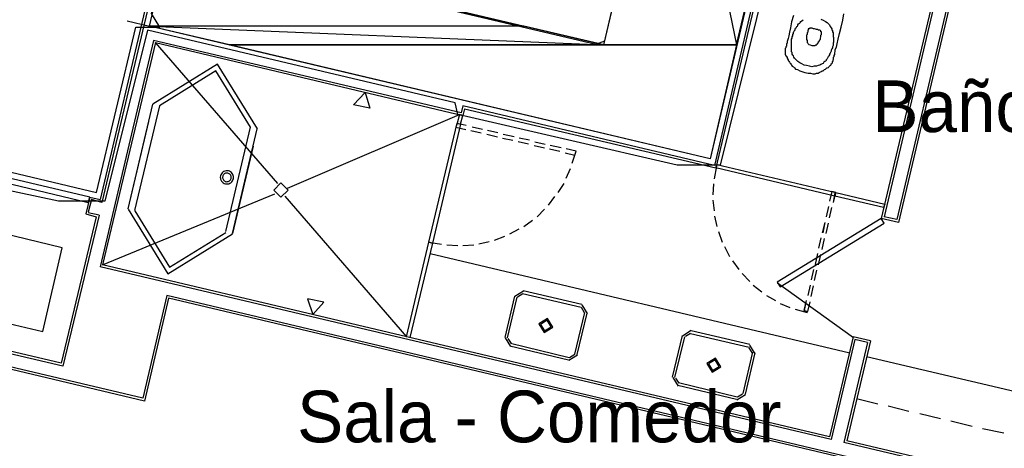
# Model space of a CAD drawing. Header units: feet. Extents: x -79 to 198, y -22 to 181.
# Tile 200 of 256: x 94 to 116, y 95 to 105. Entities that reach past the tile are written whole.
import ezdxf
from ezdxf.enums import TextEntityAlignment as Align

# ---------------------------------------------------------------- set-up
doc = ezdxf.new("R2010")
doc.units = ezdxf.units.FT
for name, color, linetype in [('A-AREA-COMUN', 252, 'CONTINUOUS'), ('A-AREA-UNIDAD', 30, 'CONTINUOUS'), ('A-LINEA', 7, 'CONTINUOUS'), ('A-LINEA-FINA', 9, 'CONTINUOUS'), ('A-MURO-CONCRETO', 8, 'CONTINUOUS'), ('A-NOMBRE-ESPACIO', 2, 'CONTINUOUS')]:
    doc.layers.add(name, color=color, linetype=linetype)

msp = doc.modelspace()

# ---------------------------------------------------------------- linework, layer by layer
at = {"layer": 'A-AREA-COMUN'}
msp.add_lwpolyline([(85.04, 103.2178), (95.328, 100.7644), (96.24, 104.6044), (96.8, 104.6044), (96.608, 104.9244), (97.12, 106.5244), (106.912, 104.2133), (107.12, 104.2844), (108.992, 112.3378), (97.28, 115.2178), (97.68, 116.8533), (97.888, 117.0133), (98.56, 116.8178), (98.56, 117.1733), (98.16, 117.4044), (98, 117.9378), (97.952, 119.8044), (99.04, 124.2489)], dxfattribs=at)
at = {"layer": 'A-AREA-UNIDAD'}
msp.add_lwpolyline([(121.6, 111.4133), (114.608, 113.0133), (114.128, 111.0044), (112.128, 111.1644), (111.168, 106.9689), (110.912, 106.9333), (110.848, 105.6533), (109.792, 101.4044), (108.8, 101.4044), (103.712, 102.5778), (103.648, 102.8444), (96.512, 104.5333), (95.52, 100.5689), (94.448, 100.5689), (92.192, 101.0489)], dxfattribs=at)
at = {"layer": 'A-LINEA'}
for p, q in [((110.8267, 106.3511), (109.6667, 101.3911)), ((110.8667, 106.2844), (109.6933, 101.3378)), ((115.2667, 105.9778), (113.8933, 100.1378)), ((115.3333, 106.0178), (113.9333, 100.0711)), ((96.64, 105.7911), (95.4133, 100.6044)), ((96.7067, 105.8311), (95.4533, 100.5378)), ((114.76, 105.3644), (113.5333, 100.1644)), ((114.8267, 105.4044), (113.6, 100.2044)), ((96.04, 104.7511), (96.56, 104.6311)), ((96.6533, 104.2978), (95.4133, 99.0444)), ((96.6933, 104.2444), (95.4667, 99.0844)), ((103.7867, 102.6178), (96.6533, 104.2978)), ((96.6933, 104.2444), (103.8267, 102.5511)), ((99.5333, 100.9778), (96.6933, 104.2444)), ((96.6267, 102.8178), (96.0533, 100.3911)), ((96.7867, 102.7778), (96.2133, 100.3511)), ((99.76, 100.8711), (103.7467, 102.5778)), ((103.8267, 102.7778), (103.7867, 102.6178)), ((109.6667, 101.3911), (103.8267, 102.7778)), ((103.8667, 102.7111), (103.8267, 102.5511)), ((103.8667, 102.7111), (109.6933, 101.3378)), ((96.5333, 102.4178), (96.0533, 100.3911)), ((103.72, 102.3244), (103.72, 102.3244)), ((103.7467, 102.4044), (103.7467, 102.4044)), ((103.7467, 102.4044), (103.7467, 102.4044)), ((98.8933, 102.2844), (98.32, 99.8578)), ((104.0133, 102.2044), (104.2533, 102.1511)), ((104.28, 102.2311), (104.04, 102.2844)), ((104.3867, 102.1244), (104.6267, 102.0578)), ((104.64, 102.1511), (104.4, 102.2044)), ((105.0133, 102.0578), (104.76, 102.1111)), ((104.7467, 102.0311), (104.9867, 101.9778)), ((105.1067, 101.9511), (105.3467, 101.8978)), ((105.3733, 101.9778), (105.1333, 102.0311)), ((105.7333, 101.8844), (105.4933, 101.9378)), ((105.48, 101.8578), (105.72, 101.8044)), ((105.84, 101.7778), (106.08, 101.7244)), ((106.1067, 101.8044), (105.8533, 101.8578)), ((106.4533, 101.7244), (106.2267, 101.7778)), ((106.36, 101.4444), (106.4533, 101.7244)), ((98.2251, 101.2018), (98.2124, 101.1783)), ((98.2416, 101.2228), (98.2251, 101.2018)), ((98.2616, 101.2406), (98.2416, 101.2228)), ((98.2843, 101.2547), (98.2616, 101.2406)), ((98.2805, 101.1863), (98.2697, 101.1726)), ((98.2935, 101.1979), (98.2805, 101.1863)), ((98.3091, 101.2646), (98.2843, 101.2547)), ((98.3083, 101.2071), (98.2935, 101.1979)), ((98.3245, 101.2135), (98.3083, 101.2071)), ((98.3353, 101.27), (98.3091, 101.2646)), ((98.3416, 101.2171), (98.3245, 101.2135)), ((98.362, 101.2709), (98.3353, 101.27)), ((98.359, 101.2176), (98.3416, 101.2171)), ((98.3762, 101.2151), (98.359, 101.2176)), ((98.3884, 101.267), (98.362, 101.2709)), ((98.3928, 101.2097), (98.3762, 101.2151)), ((98.4138, 101.2587), (98.3884, 101.267)), ((98.4081, 101.2014), (98.3928, 101.2097)), ((98.4218, 101.1906), (98.4081, 101.2014)), ((98.4374, 101.246), (98.4138, 101.2587)), ((98.4334, 101.1776), (98.4218, 101.1906)), ((98.4584, 101.2295), (98.4374, 101.246)), ((98.4762, 101.2095), (98.4584, 101.2295)), ((98.4902, 101.1868), (98.4762, 101.2095)), ((98.5002, 101.162), (98.4902, 101.1868)), ((106.2267, 101.0978), (106.32, 101.3244)), ((109.7067, 101.3778), (109.6533, 101.0844)), ((109.7067, 101.3778), (109.6533, 101.0844)), ((98.2041, 101.1529), (98.2002, 101.1264)), ((98.2002, 101.1264), (98.2011, 101.0997)), ((98.2011, 101.0997), (98.2065, 101.0736)), ((98.2124, 101.1783), (98.2041, 101.1529)), ((98.2065, 101.0736), (98.2164, 101.0487)), ((98.2164, 101.0487), (98.2305, 101.026)), ((98.2305, 101.026), (98.2483, 101.0061)), ((98.2483, 101.0061), (98.2693, 100.9895)), ((98.256, 101.1407), (98.2535, 101.1234)), ((98.2535, 101.1234), (98.254, 101.106)), ((98.254, 101.106), (98.2576, 101.0889)), ((98.2614, 101.1572), (98.256, 101.1407)), ((98.2576, 101.0889), (98.264, 101.0727)), ((98.2697, 101.1726), (98.2614, 101.1572)), ((98.264, 101.0727), (98.2732, 101.0579)), ((98.2693, 100.9895), (98.2928, 100.9769)), ((98.2732, 101.0579), (98.2848, 101.0449)), ((98.2848, 101.0449), (98.2985, 101.0341)), ((98.2928, 100.9769), (98.3182, 100.9685)), ((98.2985, 101.0341), (98.3139, 101.0259)), ((98.3139, 101.0259), (98.3304, 101.0204)), ((98.3182, 100.9685), (98.3447, 100.9647)), ((98.3304, 101.0204), (98.3477, 101.0179)), ((98.3447, 100.9647), (98.3714, 100.9655)), ((98.3477, 101.0179), (98.3651, 101.0185)), ((98.3651, 101.0185), (98.3822, 101.022)), ((98.3714, 100.9655), (98.3975, 100.971)), ((98.3822, 101.022), (98.3984, 101.0285)), ((98.3975, 100.971), (98.4224, 100.9809)), ((98.3984, 101.0285), (98.4132, 101.0377)), ((98.4132, 101.0377), (98.4262, 101.0493)), ((98.4224, 100.9809), (98.4451, 100.9949)), ((98.4262, 101.0493), (98.437, 101.063)), ((98.4426, 101.1628), (98.4334, 101.1776)), ((98.437, 101.063), (98.4452, 101.0783)), ((98.4491, 101.1466), (98.4426, 101.1628)), ((98.4451, 100.9949), (98.465, 101.0127)), ((98.4452, 101.0783), (98.4507, 101.0949)), ((98.4526, 101.1296), (98.4491, 101.1466)), ((98.4507, 101.0949), (98.4532, 101.1121)), ((98.4532, 101.1121), (98.4526, 101.1296)), ((98.465, 101.0127), (98.4816, 101.0337)), ((98.4816, 101.0337), (98.4942, 101.0573)), ((98.4942, 101.0573), (98.5026, 101.0827)), ((98.5056, 101.1358), (98.5002, 101.162)), ((98.5026, 101.0827), (98.5064, 101.1091)), ((98.5064, 101.1091), (98.5056, 101.1358)), ((106.04, 100.7644), (106.1733, 100.9778)), ((109.64, 100.9644), (109.6267, 100.7111)), ((109.64, 100.9644), (109.6267, 100.7111)), ((95.4667, 99.0844), (99.4667, 100.7378)), ((112.4267, 100.7378), (112.4267, 100.7378)), ((112.4267, 100.7378), (112.4267, 100.7378)), ((95.1733, 100.6578), (95.08, 100.2711)), ((95.2133, 100.6044), (95.1333, 100.3111)), ((95.1733, 100.6578), (95.4133, 100.6044)), ((95.4533, 100.5378), (95.2133, 100.6044)), ((99.6933, 100.6844), (102.52, 97.4178)), ((105.8133, 100.4711), (105.96, 100.6711)), ((109.6267, 100.5911), (109.6533, 100.3378)), ((109.6267, 100.5911), (109.6533, 100.3378)), ((95.3867, 100.2444), (95.1333, 100.2978)), ((105.5467, 100.2044), (105.72, 100.3778)), ((112.3067, 100.4444), (112.2533, 100.2044)), ((112.3067, 100.4444), (112.2533, 100.2044)), ((112.3333, 100.1778), (112.3867, 100.4178)), ((112.3333, 100.1778), (112.3867, 100.4178)), ((113.56, 100.4711), (113.56, 100.4711)), ((95.3867, 100.2444), (94.5467, 96.7378)), ((105.24, 99.9778), (105.44, 100.1244)), ((109.6667, 100.2178), (109.72, 99.9778)), ((109.6667, 100.2178), (109.72, 99.9778)), ((112.2267, 100.0711), (112.16, 99.8311)), ((112.2267, 100.0711), (112.1733, 99.8311)), ((112.2533, 99.8178), (112.3067, 100.0578)), ((112.2533, 99.8178), (112.3067, 100.0578)), ((113.9333, 100.0711), (113.5333, 100.1644)), ((113.8933, 100.1378), (113.6, 100.2044)), ((104.92, 99.8044), (105.1333, 99.9244)), ((109.76, 99.8578), (109.84, 99.6178)), ((109.76, 99.8578), (109.84, 99.6178)), ((103.04, 99.6178), (103.3333, 99.5644)), ((104.2, 99.5778), (104.44, 99.6311)), ((104.56, 99.6578), (104.8, 99.7511)), ((112.1333, 99.7111), (112.08, 99.4711)), ((112.1333, 99.7111), (112.08, 99.4711)), ((112.16, 99.4444), (112.2133, 99.6978)), ((112.16, 99.4444), (112.2133, 99.6978)), ((103.0667, 99.5644), (103.0667, 99.5644)), ((103.0667, 99.5644), (103.0667, 99.5644)), ((103.4533, 99.5511), (103.7067, 99.5378)), ((103.8267, 99.5378), (104.08, 99.5511)), ((109.8933, 99.5111), (110.0133, 99.2844)), ((109.8933, 99.5111), (110.0133, 99.2844)), ((103.0667, 99.3511), (112.8, 97.0444)), ((110.08, 99.1778), (110.2267, 98.9778)), ((110.08, 99.1778), (110.2267, 98.9778)), ((112.0533, 99.3511), (112, 99.0978)), ((112.0533, 99.3511), (112, 99.0978)), ((112.08, 99.0844), (112.1333, 99.3244)), ((112.08, 99.0844), (112.1333, 99.3244)), ((112.3733, 95.0311), (95.4133, 99.0444)), ((112.3333, 95.0978), (95.4667, 99.0844)), ((111.96, 98.9778), (111.9067, 98.7378)), ((111.96, 98.9778), (111.9067, 98.7378)), ((111.9867, 98.7244), (112.04, 98.9644)), ((111.9867, 98.7244), (112.04, 98.9644)), ((110.3067, 98.8844), (110.48, 98.6978)), ((110.3067, 98.8844), (110.48, 98.6978)), ((111.1291, 98.6694), (112.8877, 97.4005)), ((105.2317, 98.48), (105.0311, 98.3561)), ((106.5867, 98.1644), (105.2267, 98.4844)), ((110.56, 98.6178), (110.76, 98.4578)), ((110.56, 98.6178), (110.76, 98.4578)), ((111.88, 98.6178), (111.8267, 98.3778)), ((111.88, 98.6178), (111.8267, 98.3778)), ((111.9067, 98.3511), (111.96, 98.6044)), ((111.9067, 98.3511), (111.96, 98.6044)), ((96.96, 98.3778), (96.4, 95.9911)), ((97, 98.3111), (96.44, 95.9244)), ((118.1067, 93.3644), (96.96, 98.3778)), ((118.1467, 93.3111), (97, 98.3111)), ((105.0267, 98.3644), (104.8, 97.4044)), ((105.08, 98.3378), (104.8533, 97.3911)), ((105.2164, 98.4151), (105.096, 98.3408)), ((106.5733, 98.0978), (105.2133, 98.4178)), ((110.8667, 98.3778), (111.08, 98.2578)), ((110.8667, 98.3778), (111.08, 98.2578)), ((111.8267, 98.0044), (111.88, 98.2311)), ((111.8267, 98.0044), (111.88, 98.2311)), ((92.1333, 98.0044), (94.08, 97.5378)), ((106.6506, 97.9748), (106.5764, 98.0951)), ((106.7155, 97.9594), (106.5917, 98.16)), ((111.1867, 98.1911), (111.4133, 98.0978)), ((111.1867, 98.1911), (111.4133, 98.0978)), ((111.5333, 98.0578), (111.8133, 97.9778)), ((111.5333, 98.0578), (111.8133, 97.9778)), ((96.44, 95.9244), (88.5867, 97.7911)), ((96.4, 95.9911), (88.6533, 97.8311)), ((106.4267, 97.0178), (106.6533, 97.9778)), ((106.48, 97.0044), (106.7067, 97.9644)), ((94.5067, 96.8044), (91.2667, 97.5644)), ((109.125, 97.56), (108.9245, 97.4361)), ((109.12, 97.5644), (110.48, 97.2444)), ((94.5467, 96.7378), (91.2, 97.5244)), ((104.8045, 97.3961), (104.9283, 97.1956)), ((104.8694, 97.3808), (104.9436, 97.2605)), ((108.6933, 96.4844), (108.92, 97.4444)), ((108.7467, 96.4711), (108.9733, 97.4178)), ((109.1097, 97.4951), (108.9894, 97.4208)), ((109.1067, 97.4978), (110.4667, 97.1778)), ((112.88, 97.4178), (112.3333, 95.0978)), ((112.92, 97.3511), (112.3733, 95.0311)), ((113.28, 97.3244), (112.7333, 95.0044)), ((113.28, 97.3244), (112.88, 97.4178)), ((113.2133, 97.2844), (112.92, 97.3511)), ((104.92, 97.2044), (106.28, 96.8844)), ((104.9333, 97.2711), (106.2933, 96.9378)), ((110.544, 97.0414), (110.4697, 97.1618)), ((110.6089, 97.0261), (110.485, 97.2266)), ((113.2133, 97.2844), (112.6667, 94.9644)), ((106.2883, 96.8756), (106.4889, 96.9994)), ((106.3036, 96.9405), (106.424, 97.0148)), ((110.5467, 97.0578), (110.32, 96.0978)), ((110.6, 97.0444), (110.3733, 96.0844)), ((118.0533, 95.8044), (113.1867, 96.9511)), ((108.6978, 96.4761), (108.8216, 96.2756)), ((108.7627, 96.4608), (108.837, 96.3405)), ((110.1733, 95.9644), (108.8133, 96.2844)), ((110.1867, 96.0178), (108.8267, 96.3511)), ((110.1816, 95.9556), (110.3822, 96.0794)), ((110.197, 96.0205), (110.3173, 96.0948)), ((113.4533, 95.8578), (112.96, 95.9778)), ((114.1733, 95.6844), (113.6933, 95.8044)), ((114.9067, 95.5111), (114.4267, 95.6311)), ((115.64, 95.3378), (115.1467, 95.4578)), ((116.3733, 95.1778), (115.88, 95.2844)), ((117.64, 93.7911), (112.6667, 94.9644)), ((117.6, 93.8578), (112.7333, 95.0044))]:
    msp.add_line(p, q, dxfattribs=at)
for points in [[(97.7333, 117.0311), (106.56, 114.9378), (106.7867, 115.9111), (114.5733, 114.0711), (113.88, 111.1511), (111.9333, 111.6178), (109.56, 101.5511), (96.56, 104.6311), (97.0133, 106.5778), (107.0933, 104.1911), (109.0133, 112.2978), (97.28, 115.0844), (97.7333, 117.0311)], [(111.4933, 104.8711), (111.4533, 104.7244), (111.4267, 104.5911), (111.4, 104.4844), (111.3867, 104.4044), (111.3733, 104.3378), (111.36, 104.2978), (111.3467, 104.2711), (111.3467, 104.2578), (111.3467, 104.2444), (111.3467, 104.2311), (111.3333, 104.2178), (111.3333, 104.2044), (111.3333, 104.1911), (111.3333, 104.1778), (111.3333, 104.1644), (111.32, 104.1511), (111.32, 104.1378), (111.32, 104.1244), (111.3067, 104.1111), (111.3067, 104.0844), (111.3067, 104.0711), (111.3067, 104.0578), (111.3067, 104.0444), (111.3067, 104.0311), (111.3067, 104.0178), (111.3067, 104.0044), (111.3067, 103.9911), (111.3067, 103.9644), (111.32, 103.9511), (111.32, 103.9378), (111.3333, 103.9244), (111.3467, 103.8978), (111.3467, 103.8844), (111.36, 103.8711), (111.3733, 103.8444), (111.3733, 103.8311), (111.3867, 103.8178), (111.4, 103.7911), (111.4133, 103.7778), (111.4267, 103.7644), (111.44, 103.7378), (111.4533, 103.7244), (111.4667, 103.6978), (111.4933, 103.6844), (111.52, 103.6578), (111.5467, 103.6311), (111.5867, 103.6178), (111.64, 103.5911), (111.6933, 103.5778), (111.76, 103.5511), (111.84, 103.5378), (111.8933, 103.5378), (111.9467, 103.5244), (112, 103.5244), (112.0267, 103.5378), (112.0667, 103.5378), (112.0933, 103.5511), (112.12, 103.5644), (112.1467, 103.5778), (112.16, 103.5911), (112.1867, 103.5911), (112.2, 103.6044), (112.2133, 103.6178), (112.24, 103.6311), (112.2533, 103.6444), (112.2667, 103.6578), (112.28, 103.6578), (112.3067, 103.6711), (112.32, 103.6844), (112.3333, 103.6978), (112.3467, 103.7111), (112.36, 103.7244), (112.3733, 103.7378), (112.3733, 103.7511), (112.3867, 103.7644), (112.4, 103.7778), (112.4, 103.7911), (112.4, 103.8044), (112.4133, 103.8178), (112.4133, 103.8311), (112.4133, 103.8444), (112.4267, 103.8578), (112.4267, 103.8711), (112.4267, 103.8844), (112.4267, 103.9111), (112.44, 103.9244), (112.44, 103.9378), (112.44, 103.9511), (112.44, 103.9644), (112.4533, 103.9644), (112.4533, 103.9778), (112.4533, 103.9911), (112.4533, 104.0044), (112.4667, 104.0444), (112.4667, 104.0844), (112.4933, 104.1378), (112.5067, 104.2178), (112.5333, 104.3244), (112.56, 104.4578), (112.6, 104.6044), (112.64, 104.7644), (112.6667, 104.9111)], [(112.1333, 104.7911), (112.1867, 104.7644), (112.24, 104.7378), (112.28, 104.7111), (112.3067, 104.6844), (112.3333, 104.6578), (112.3467, 104.6178), (112.3733, 104.5911), (112.3867, 104.5644), (112.3867, 104.5378), (112.4, 104.5244), (112.4, 104.4978), (112.4133, 104.4711), (112.4133, 104.4578), (112.4133, 104.4311), (112.4133, 104.4178), (112.4133, 104.3911), (112.4267, 104.3644), (112.4267, 104.3511), (112.4267, 104.3244), (112.4267, 104.3111), (112.4267, 104.2844), (112.4267, 104.2578), (112.4133, 104.2311), (112.4133, 104.2044), (112.4133, 104.1778), (112.4, 104.1511), (112.4, 104.1244), (112.3867, 104.0978), (112.3733, 104.0711), (112.3733, 104.0444), (112.36, 104.0311), (112.3467, 104.0044), (112.3333, 103.9778), (112.3333, 103.9644), (112.32, 103.9378), (112.3067, 103.9244), (112.2933, 103.9111), (112.2933, 103.8978), (112.28, 103.8711), (112.2667, 103.8578), (112.2533, 103.8444), (112.2533, 103.8311), (112.24, 103.8178), (112.2267, 103.8044), (112.2, 103.7911), (112.1867, 103.7644), (112.16, 103.7511), (112.1333, 103.7378), (112.1067, 103.7244), (112.0667, 103.7111), (112.0267, 103.6978), (111.9733, 103.6978), (111.92, 103.6844), (111.8667, 103.6978), (111.8, 103.7111), (111.7467, 103.7244), (111.6933, 103.7511), (111.64, 103.7778), (111.6, 103.8044), (111.5733, 103.8311), (111.5467, 103.8578), (111.52, 103.8844), (111.5067, 103.9111), (111.4933, 103.9378), (111.48, 103.9511), (111.4667, 103.9778), (111.4667, 103.9911), (111.4667, 104.0178), (111.4533, 104.0311), (111.4533, 104.0578), (111.4533, 104.0711), (111.4533, 104.0844), (111.4533, 104.1111), (111.4533, 104.1244), (111.4533, 104.1511), (111.4533, 104.1644), (111.4533, 104.1911), (111.4533, 104.2178), (111.4533, 104.2444), (111.4533, 104.2711), (111.4533, 104.2978), (111.4533, 104.3244), (111.4667, 104.3511), (111.4667, 104.3778), (111.48, 104.4044), (111.48, 104.4311), (111.4933, 104.4578), (111.4933, 104.4844), (111.5067, 104.4978), (111.52, 104.5244), (111.5333, 104.5378), (111.5333, 104.5644), (111.5467, 104.5778), (111.56, 104.5911), (111.5733, 104.6178), (111.5867, 104.6311), (111.6, 104.6444), (111.6, 104.6578), (111.6133, 104.6844), (111.64, 104.6978), (111.6533, 104.7111), (111.6667, 104.7378), (111.6933, 104.7511), (111.72, 104.7778)], [(111.9067, 104.5778), (111.8933, 104.5778), (111.88, 104.5778), (111.8667, 104.5778), (111.8667, 104.5644), (111.8533, 104.5644), (111.84, 104.5644), (111.84, 104.5511), (111.84, 104.5378), (111.8267, 104.5244), (111.8267, 104.5111), (111.8267, 104.4978), (111.8267, 104.4844), (111.8133, 104.4711), (111.8133, 104.4578), (111.8133, 104.4444), (111.8133, 104.4311), (111.8, 104.4178), (111.8, 104.4044), (111.8, 104.3911), (111.8, 104.3778), (111.8, 104.3644), (111.8, 104.3511), (111.8, 104.3378), (111.8, 104.3244), (111.8, 104.3111), (111.8133, 104.3111), (111.8133, 104.2978), (111.8133, 104.2844), (111.8133, 104.2711), (111.8133, 104.2578), (111.8133, 104.2444), (111.8267, 104.2311), (111.84, 104.2178), (111.8533, 104.2044), (111.88, 104.1911), (111.92, 104.1778), (111.9467, 104.1778), (111.9733, 104.1778), (112, 104.1778), (112.0133, 104.1911), (112.04, 104.1911), (112.04, 104.2044), (112.0533, 104.2178), (112.0533, 104.2311), (112.0667, 104.2311), (112.0667, 104.2444), (112.08, 104.2578), (112.08, 104.2711), (112.0933, 104.2711), (112.0933, 104.2844), (112.1067, 104.2978), (112.1067, 104.3111), (112.12, 104.3244), (112.12, 104.3378), (112.12, 104.3511), (112.1333, 104.3778), (112.1333, 104.3911), (112.1333, 104.4044), (112.1333, 104.4178), (112.1467, 104.4311), (112.1467, 104.4444), (112.1467, 104.4578), (112.1467, 104.4711), (112.1467, 104.4844), (112.1467, 104.4978), (112.1333, 104.4978), (112.1333, 104.5111), (112.12, 104.5244), (112.1067, 104.5378), (112.08, 104.5378), (112.0533, 104.5511), (112.0267, 104.5511), (111.9867, 104.5644), (111.96, 104.5644), (111.9333, 104.5778), (111.9067, 104.5778)], [(99.0598, 102.2441), (98.1337, 103.7443), (96.6335, 102.8181)], [(98.9041, 102.2809), (98.0968, 103.5886), (96.7892, 102.7813)], [(103.7467, 102.5778), (103.6933, 102.3778), (103.7733, 102.3511), (103.8267, 102.5511), (103.7467, 102.5778)], [(103.7733, 102.3511), (103.12, 99.5911), (103.04, 99.6178), (103.6933, 102.3778), (103.7733, 102.3511)], [(103.9067, 102.3244), (103.6933, 102.3644), (103.6667, 102.2844), (103.8933, 102.2311)], [(98.96, 101.8444), (98.48, 99.8178), (99.0533, 102.2444)], [(106.2, 101.6844), (106.4267, 101.6311), (106.4533, 101.7244)], [(112.4533, 100.6844), (109.6933, 101.3378), (109.72, 101.4178), (112.48, 100.7644), (112.4533, 100.6844)], [(112.4533, 100.6844), (109.6933, 101.3378), (109.72, 101.4178), (112.48, 100.7644), (112.4533, 100.6844)], [(95.1733, 100.6578), (92.4133, 101.3111), (92.3867, 101.1911), (95.1333, 100.5378), (95.1733, 100.6578)], [(109.7467, 101.3644), (109.7467, 101.3644), (109.7467, 101.3644)], [(109.7467, 101.3644), (109.7467, 101.3644), (109.7467, 101.3644)], [(99.7733, 100.8244), (99.6067, 100.9911), (99.44, 100.8244), (99.6067, 100.6578), (99.7733, 100.8244)], [(112.4267, 100.5378), (112.48, 100.7644), (112.3867, 100.7911), (112.3333, 100.5644)], [(112.4267, 100.5378), (112.4667, 100.7644), (112.3867, 100.7911), (112.3333, 100.5644)], [(113.5867, 100.4178), (112.4533, 100.6844), (112.48, 100.7644), (113.6133, 100.4978), (113.5867, 100.4178)], [(113.5867, 100.4178), (112.4533, 100.6844), (112.48, 100.7644), (113.6133, 100.4978), (113.5867, 100.4178)], [(112.5067, 100.7111), (112.5067, 100.7111), (112.5067, 100.7111)], [(112.5067, 100.7111), (112.5067, 100.7111), (112.5067, 100.7111)], [(95.08, 100.2711), (95.32, 100.2044), (94.5067, 96.8044)], [(96.0602, 100.3781), (96.9863, 98.8779), (98.4865, 99.8041)], [(96.2159, 100.3413), (97.0232, 99.0336), (98.3308, 99.8409)], [(113.5333, 100.1644), (111.12, 98.6844), (111.1867, 98.5778), (113.6, 100.0578), (113.5333, 100.1644)], [(94.08, 97.5378), (94.5333, 99.4844), (92.5867, 99.9511), (92.1333, 98.0044)], [(102.52, 97.4178), (103.04, 99.6178), (103.12, 99.5911), (102.6, 97.4044), (102.52, 97.4178)], [(103.0933, 99.6444), (103.0933, 99.6444), (103.0933, 99.6444)], [(111.7867, 98.2578), (111.7333, 98.0311), (111.8267, 98.0044)], [(111.7867, 98.2578), (111.7467, 98.0311), (111.8267, 98.0044)], [(105.5911, 97.7161), (105.715, 97.5156), (105.9155, 97.6394), (105.7917, 97.84), (105.5911, 97.7161)], [(105.6301, 97.7069), (105.7242, 97.5545), (105.8766, 97.6486), (105.7825, 97.801), (105.6301, 97.7069)], [(102.5733, 97.4578), (102.5733, 97.4578), (102.5733, 97.4578)], [(109.8089, 96.7194), (109.685, 96.92), (109.4845, 96.7961), (109.6083, 96.5956), (109.8089, 96.7194)], [(109.7699, 96.7286), (109.6758, 96.881), (109.5234, 96.7869), (109.6175, 96.6345), (109.7699, 96.7286)]]:
    msp.add_lwpolyline(points, dxfattribs=at)
at = {"layer": 'A-LINEA-FINA'}
for points in [[(101.6667, 102.7244), (101.2933, 102.8044), (101.56, 103.0844), (101.6667, 102.7244), (101.6667, 102.7244)], [(100.6, 98.2178), (100.2267, 98.2978), (100.3467, 97.9378), (100.6, 98.2178), (100.6, 98.2178)]]:
    msp.add_lwpolyline(points, dxfattribs=at)
at = {"layer": 'A-MURO-CONCRETO'}
for points in [[(108.7467, 111.1511), (110.1733, 104.1911), (107.0933, 104.1911), (108.7467, 111.1511), (108.7467, 111.1511)], [(111.8267, 111.1511), (108.7467, 111.1511), (110.1733, 104.1911), (111.8267, 111.1511)], [(97.0133, 106.5778), (105.24, 104.6311), (96.56, 104.6311), (97.0133, 106.5778), (97.0133, 106.5778)], [(105.24, 104.6311), (96.56, 104.6311), (107.0933, 104.1911), (105.24, 104.6311)], [(96.56, 104.6311), (107.0933, 104.1911), (98.4133, 104.1911), (96.56, 104.6311), (96.56, 104.6311)], [(98.4133, 104.1911), (110.1733, 104.1911), (109.56, 101.5511), (98.4133, 104.1911), (98.4133, 104.1911)]]:
    msp.add_lwpolyline(points, dxfattribs=at)

# ---------------------------------------------------------------- texts
at = {"layer": 'A-NOMBRE-ESPACIO'}
for s, p in [('Baño', (115.2, 102.1689)), ('Sala - Comedor', (105.6, 94.9689))]:
    msp.add_text(s, height=1.2, dxfattribs=at).set_placement(p, align=Align.CENTER)

doc.saveas('drawing.dxf')
